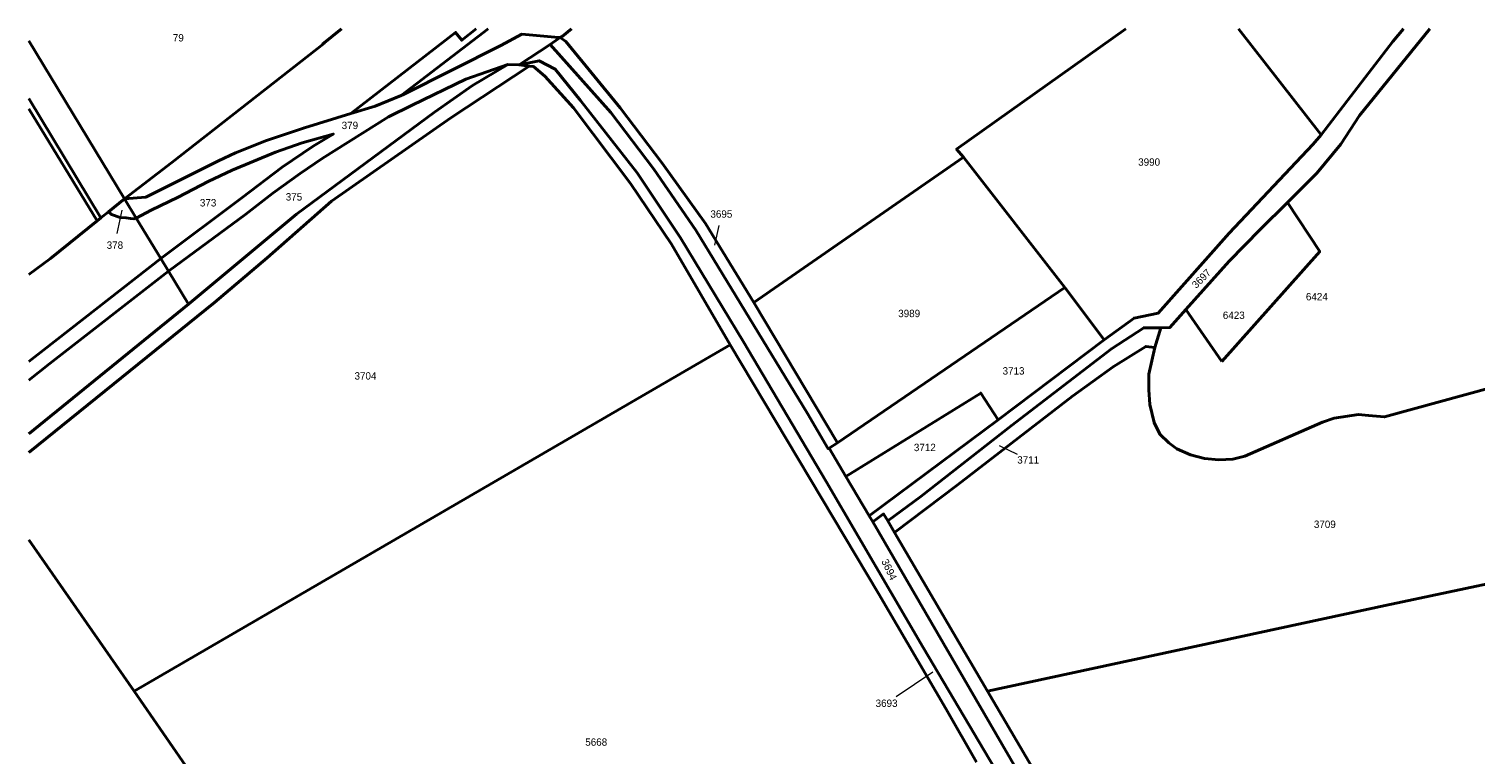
# Model space of a CAD drawing. Extents: x 99476 to 102828, y 406437 to 407931.
# Tile 19 of 48: x 99476 to 99966, y 407685 to 407931. Entities that reach past the tile are written whole.
import ezdxf
from ezdxf.enums import TextEntityAlignment as Align

# ---------------------------------------------------------------- set-up
doc = ezdxf.new("R2010")
doc.units = 0
doc.header["$MEASUREMENT"] = 0
for name, color, linetype, lineweight in [('BK_aanpijling', 10, 'Continuous', 0), ('BK_perceelnr', 10, 'Continuous', 13), ('BK_perceelnummer onder hoek', 10, 'Continuous', 13), ('BK_perceelsgrens', 10, 'Continuous', 40), ('BK_sectiegrens', 10, 'Continuous', 40)]:
    doc.layers.add(name, color=color, linetype=linetype, lineweight=lineweight)
doc.styles.add('Style-WORKING', font='WORKING.shx')

msp = doc.modelspace()

# ---------------------------------------------------------------- linework, layer by layer
at = {"layer": 'BK_aanpijling', "linetype": 'Continuous', "lineweight": 0}
for p, q in [((99505.617054, 407861.25858), (99507.235, 407869.205)), ((99709.727122, 407863.988286), (99708.235, 407857.275)), ((99811.124769, 407786.288767), (99805.005, 407789.325)), ((99769.962433, 407704.242699), (99782.295, 407712.615))]:
    msp.add_line(p, q, dxfattribs=at)
at = {"layer": 'BK_perceelsgrens', "linetype": 'Continuous', "lineweight": 40}
for p, q in [((99601.936, 407908.125), (99631.474591, 407930.653)), ((99886.028966, 407930.653), (99914.1, 407894.747)), ((99475.642, 407926.644652), (99508.085, 407873.085)), ((99655.377, 407927.806), (99655.955, 407927.708)), ((99642.028, 407918.425), (99645.411, 407918.051)), ((99475.642, 407907.103179), (99500.056, 407866.623)), ((99475.642, 407903.585201), (99498.811, 407865.62)), ((99721.557, 407837.83), (99792.798, 407887.172)), ((99792.798, 407887.172), (99827.089, 407842.983)), ((99502.607, 407868.676), (99508.085, 407873.085)), ((99508.085, 407873.085), (99512.058, 407866.527)), ((99498.811, 407865.62), (99500.056, 407866.623)), ((99500.056, 407866.623), (99502.607, 407868.676)), ((99512.058, 407866.527), (99520.362, 407852.818)), ((99520.362, 407852.818), (99522.965, 407848.521)), ((99522.965, 407848.521), (99529.759, 407837.304)), ((99750.028, 407790.326), (99827.089, 407842.983)), ((99827.089, 407842.983), (99840.535, 407825.24)), ((99721.557, 407837.83), (99750.028, 407790.326)), ((99880.414, 407817.924), (99868.175, 407835.479)), ((99857.72, 407822.582), (99859.71, 407829.324)), ((99511.31, 407706.078), (99713.636, 407823.532)), ((99804.525, 407798.095), (99840.535, 407825.24)), ((99760.771, 407765.587), (99804.525, 407798.095)), ((99747.118, 407788.543), (99750.028, 407790.326)), ((99747.118, 407788.543), (99752.872, 407778.868)), ((99752.872, 407778.868), (99760.771, 407765.587)), ((99760.771, 407765.587), (99762.021, 407763.485)), ((99767.044, 407763.818), (99769.355, 407759.881)), ((99769.355, 407759.881), (99800.913, 407706.127)), ((99475.642, 407757.409791), (99511.31, 407706.078)), ((99511.31, 407706.078), (99570.184, 407621.354))]:
    msp.add_line(p, q, dxfattribs=at)
at = {"layer": 'BK_perceelsgrens', "linetype": 'Continuous', "lineweight": 40, "flags": 128}
for points in [[(99508.085, 407873.085), (99524.077, 407885.325), (99575.998, 407925.997), (99575.294, 407925.46), (99581.702515, 407930.653)], [(99584.912, 407901.971), (99620.41, 407929.495), (99622.5, 407926.82), (99627.423908, 407930.653)], [(99847.806101, 407930.653), (99790.414, 407889.888), (99792.798, 407887.172)], [(99902.635, 407871.756), (99912.619, 407881.73), (99920.777, 407891.586), (99927.084, 407901.253), (99950.940245, 407930.653)], [(99914.1, 407894.747), (99924.212, 407907.902), (99938.402, 407926.393), (99942.024127, 407930.653)], [(99601.936, 407908.125), (99602.771, 407908.47), (99635.746, 407925.015), (99642.941, 407928.848), (99655.377, 407927.806)], [(99652.517, 407925.416), (99673.135, 407902.368), (99687.672, 407883.117), (99701.951, 407862.366), (99739.845, 407800.285), (99746.866, 407788.294), (99747.118, 407788.543)], [(99655.955, 407927.708), (99657.877, 407926.437), (99676.244, 407903.95), (99690.484, 407885.101), (99705.264, 407864.647), (99721.557, 407837.83)], [(99475.642, 407786.978355), (99538.603, 407837.907), (99556.492, 407853.006), (99578.306, 407872.284), (99618.773, 407900.552), (99645.411, 407918.051)], [(99522.965, 407848.521), (99549.278, 407867.848), (99558.361, 407874.944), (99567.674, 407881.592), (99575.118, 407886.704), (99597.687, 407900.898), (99605.653, 407904.818), (99623.848, 407913.598), (99638.129, 407918.541)], [(99642.028, 407918.425), (99648.787, 407919.879), (99654.22, 407916.994), (99662.758, 407906.435), (99682.014, 407881.851), (99696.685, 407859.797), (99718.079, 407824.544), (99746.151, 407777.142), (99779.07, 407720.854), (99846.256, 407607.471), (99901.775, 407508.368), (99906.524, 407500)], [(99645.411, 407918.051), (99646.876, 407917.889), (99650.657, 407914.664), (99660.443, 407903.847), (99679.743, 407878.213), (99693.673, 407857.714), (99713.636, 407823.532)], [(99584.912, 407901.971), (99593.161, 407904.497), (99601.936, 407908.125)], [(99508.085, 407873.085), (99515.33, 407873.634), (99540.022, 407885.973), (99545.76, 407888.593), (99556.291, 407892.818), (99569.097, 407897.128), (99584.912, 407901.971)], [(99512.058, 407866.527), (99517.176, 407869.201), (99526.241, 407873.605), (99536.445, 407878.937), (99544.624, 407882.726), (99559.329, 407888.906), (99568.32, 407891.992), (99578.898, 407895.001), (99572.064, 407890.933), (99561.606, 407883.783), (99547.895, 407873.428), (99520.362, 407852.818)], [(99840.535, 407825.24), (99850.629, 407832.582), (99858.789, 407834.233), (99882.949, 407861.4), (99911.327, 407891.494), (99914.1, 407894.747)], [(99868.175, 407835.479), (99882.943, 407851.895), (99893.456, 407862.586), (99902.635, 407871.756)], [(99902.635, 407871.756), (99913.656, 407855.131), (99880.414, 407817.924)], [(99502.607, 407868.676), (99503.692, 407867.783), (99506.555, 407866.746), (99508.608, 407866.619), (99510.162, 407866.394), (99511.277, 407866.313), (99512.058, 407866.527)], [(99475.642, 407847.414632), (99482.932, 407852.838), (99498.811, 407865.62)], [(99475.642, 407817.854146), (99480.756, 407821.857), (99520.362, 407852.818)], [(99475.642, 407811.572295), (99482.751, 407817.161), (99522.965, 407848.521)], [(99859.71, 407829.324), (99862.711, 407829.405), (99868.175, 407835.479)], [(99767.044, 407763.818), (99778.322, 407772.14), (99808.913, 407796.066), (99842.968, 407822.223), (99853.91, 407829.31), (99859.71, 407829.324)], [(99713.636, 407823.532), (99763.928, 407739.259), (99786.848, 407699.994), (99797.202, 407681.988)], [(99769.355, 407759.881), (99790.644, 407775.917), (99829.723, 407806.144), (99843.532, 407816.116), (99854.673, 407823.001), (99857.72, 407822.582)], [(99999.577, 407816.671), (99935.556, 407799.104), (99930.194, 407799.615), (99926.732, 407799.86), (99918.535, 407798.634), (99914.562, 407797.347), (99888.197, 407785.809), (99884.091, 407784.721), (99879.425, 407784.519), (99874.516, 407785.005), (99869.761, 407786.19), (99865.176, 407788.3), (99862.458, 407790.288), (99859.374, 407793.209), (99857.492, 407797.161), (99855.991, 407803.246), (99855.636, 407808.236), (99855.668, 407813.639), (99857.72, 407822.582)], [(99752.872, 407778.868), (99798.628, 407807.187), (99804.525, 407798.095)], [(99762.021, 407763.485), (99765.637, 407766.215), (99767.044, 407763.818)], [(99762.021, 407763.485), (99812.758, 407676.119), (99863.211, 407591.357), (99910.172, 407507.916), (99914.674, 407500)], [(99800.913, 407706.127), (99935.858, 407735.097), (100000, 407748.751)], [(99800.913, 407706.127), (99867.074, 407593.434), (99888.352, 407555.63), (99919.687, 407500)]]:
    msp.add_lwpolyline(points, dxfattribs=at)
at = {"layer": 'BK_sectiegrens', "linetype": 'Continuous', "lineweight": 40}
for p, q in [((99642.028, 407918.425), (99652.517, 407925.416)), ((99655.955, 407927.708), (99656.527, 407928.089)), ((99638.129, 407918.541), (99642.028, 407918.425))]:
    msp.add_line(p, q, dxfattribs=at)
at = {"layer": 'BK_sectiegrens', "linetype": 'Continuous', "lineweight": 40, "flags": 128}
for points in [[(99656.527, 407928.089), (99659.778891, 407930.653)], [(99652.517, 407925.416), (99655.259, 407927.244), (99655.955, 407927.708)], [(99529.759, 407837.304), (99566.483, 407867.867), (99613.265, 407902.398), (99626.129, 407911.438), (99638.129, 407918.541)], [(99529.759, 407837.304), (99475.642, 407793.392404)]]:
    msp.add_lwpolyline(points, dxfattribs=at)

# ---------------------------------------------------------------- texts
at = {"layer": 'BK_perceelnr', "linetype": 'Continuous', "lineweight": 13, "style": 'Style-WORKING'}
for s, p in [('79', (99526.333695, 407927.649)), ('379', (99584.553695, 407897.943)), ('3990', (99855.745471, 407885.51)), ('373', (99536.437695, 407871.702)), ('375', (99565.572695, 407873.711)), ('3695', (99710.59439, 407867.893)), ('378', (99504.818695, 407857.339)), ('6424', (99912.650542, 407839.851)), ('3989', (99774.323695, 407834.172)), ('6423', (99884.462542, 407833.554)), ('3704', (99589.834542, 407812.998)), ('3713', (99809.728542, 407814.699)), ('3712', (99779.634542, 407788.736)), ('3711', (99814.707542, 407784.511)), ('3709', (99915.354542, 407762.686)), ('3693', (99766.65239, 407701.996)), ('5668', (99668.13239, 407688.822))]:
    msp.add_text(s, height=2.5, dxfattribs=at).set_placement(p, align=Align.MIDDLE_CENTER)
at = {"layer": 'BK_perceelnummer onder hoek', "linetype": 'Continuous', "lineweight": 13, "style": 'Style-WORKING'}
for s, rotation, p in [('3697', 45.203609, (99873.465558, 407845.980605)), ('3694', 295.719513, (99767.545735, 407747.32155))]:
    msp.add_text(s, height=2.5, rotation=rotation, dxfattribs=at).set_placement(p, align=Align.MIDDLE_CENTER)

doc.saveas('drawing.dxf')
